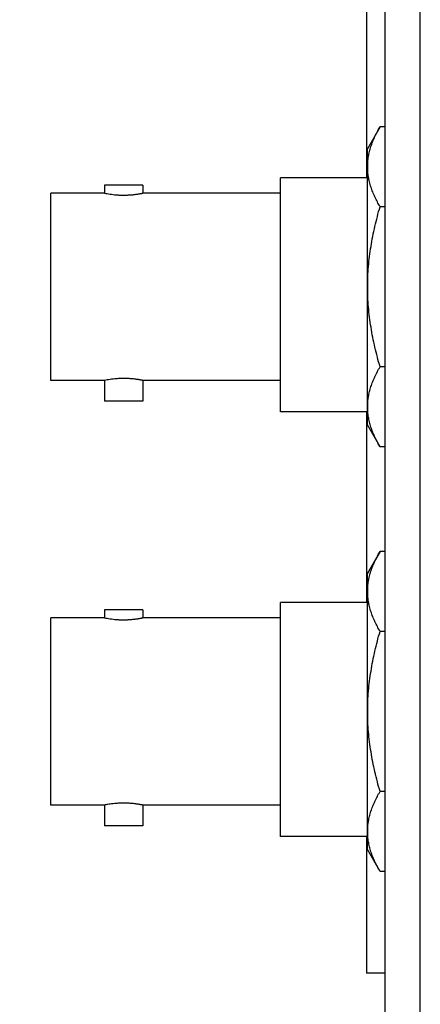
# Model space of a CAD drawing. Header units: inches. Extents: x 0 to 34, y 0 to 22.
# Tile 29 of 42: x 20.9 to 21.7, y 8.9 to 10.9. Entities that reach past the tile are written whole.
import ezdxf

# ---------------------------------------------------------------- set-up
doc = ezdxf.new("R2010")
doc.units = ezdxf.units.IN
doc.header["$LTSCALE"] = 1.87
doc.header["$MEASUREMENT"] = 0
doc.layers.get('0').update_dxf_attribs({"linetype": 'CONTINUOUS'})
doc.layers.add('DIMENSIONS', color=7, linetype='CONTINUOUS')
doc.styles.get("Standard").update_dxf_attribs({"font": 'txt', "width": 0.8})
doc.dimstyles.new('DIMSTYLE_1', dxfattribs={"dimtxt": 0.125, "dimasz": 0.18, "dimexe": 0.18, "dimexo": 0.0625, "dimgap": 0.09, "dimtad": 0, "dimtih": 1, "dimtoh": 1, "dimdec": 3, "dimzin": 4, "dimdsep": 46, "dimtxsty": 'STANDARD', "dimblk": '_FILLED', "dimblk1": '_FILLED', "dimblk2": '_FILLED', "dimcen": 0.09, "dimadec": 0, "dimazin": 0, "dimtp": 0.01, "dimtm": 0.01, "dimtfac": 1, "dimtdec": 3, "dimtofl": 0, "dimtmove": 0, "dimatfit": 3, "dimldrblk": '_FILLED', "dimfxl": 1, "dimtolj": 1, "dimtzin": 4, "dimarcsym": 0})

# ---------------------------------------------------------------- blocks, each defined once
blk = doc.blocks.new('_FILLED')
at = {"color": 0, "linetype": 'BYBLOCK'}
blk.add_solid([(0, 0), (-1, 0.174), (-1, -0.174)], dxfattribs=at)
blk = doc.blocks.new('*D0')
at = {"layer": 'DIMENSIONS', "color": 2, "linetype": 'CONTINUOUS'}
for p, q in [((21.5557, 12.8294), (19.3005, 12.8294)), ((19.4255, 12.8294), (19.4255, 7.8837)), ((19.4255, 3.5924), (19.4255, 7.6337)), ((21.5557, 3.5924), (19.3005, 3.5924))]:
    blk.add_line(p, q, dxfattribs=at)
at = {"layer": 'DIMENSIONS', "color": 2, "linetype": 'CONTINUOUS', "xscale": 0.18, "yscale": 0.18, "zscale": 0.18}
for p, rotation in [((19.4255, 12.8294), 90), ((19.4255, 3.5924), 270)]:
    blk.add_blockref('_FILLED', p, dxfattribs=dict(at, rotation=rotation))
at = {"layer": 'DIMENSIONS', "color": 2, "linetype": 'CONTINUOUS', "insert": (19.4255, 7.8212), "char_height": 0.125, "width": 1.425, "attachment_point": 2, "line_spacing_factor": 0.9}
blk.add_mtext('9.237{\\Ftxt.shx;\\W1.000000;\\H0.125000; }[234.62]', dxfattribs=at)

msp = doc.modelspace()

# ---------------------------------------------------------------- linework, layer by layer
at = {"color": 7, "linetype": 'CONTINUOUS'}
for p, q in [((21.5985, 4.3424), (21.5985, 12.0794)), ((21.6685, 4.3424), (21.6685, 12.0794)), ((21.5608, 11.0739), (21.5608, 10.5419)), ((21.5879, 10.6444), (21.5625, 10.6004)), ((21.5985, 10.6444), (21.5879, 10.6444)), ((21.5625, 10.0474), (21.5625, 10.6004)), ((21.036, 10.5272), (21.036, 10.5114)), ((21.113, 10.5272), (21.036, 10.5272)), ((21.113, 10.5272), (21.113, 10.5114)), ((21.3885, 10.0739), (21.3885, 10.5419)), ((21.5625, 10.5419), (21.3885, 10.5419)), ((20.9285, 10.1364), (20.9285, 10.5114)), ((21.0361, 10.5114), (20.9285, 10.5114)), ((21.3885, 10.5114), (21.113, 10.5114)), ((21.5985, 10.4842), (21.5879, 10.4842)), ((21.5985, 10.1637), (21.5879, 10.1637)), ((21.0361, 10.1364), (20.9285, 10.1364)), ((21.036, 10.1364), (21.036, 10.0947)), ((21.113, 10.1364), (21.113, 10.0947)), ((21.3885, 10.1364), (21.113, 10.1364)), ((21.113, 10.0947), (21.036, 10.0947)), ((21.5625, 10.0739), (21.3885, 10.0739)), ((21.5608, 10.0739), (21.5608, 9.6919)), ((21.5879, 10.0035), (21.5625, 10.0474)), ((21.5985, 10.0035), (21.5879, 10.0035)), ((21.5879, 9.7944), (21.5625, 9.7504)), ((21.5985, 9.7944), (21.5879, 9.7944)), ((21.5625, 9.1974), (21.5625, 9.7504)), ((21.036, 9.6772), (21.036, 9.6614)), ((21.113, 9.6772), (21.036, 9.6772)), ((21.113, 9.6772), (21.113, 9.6614)), ((21.3885, 9.2239), (21.3885, 9.6919)), ((21.5625, 9.6919), (21.3885, 9.6919)), ((20.9285, 9.2864), (20.9285, 9.6614)), ((21.0361, 9.6614), (20.9285, 9.6614)), ((21.3885, 9.6614), (21.113, 9.6614)), ((21.5985, 9.6342), (21.5879, 9.6342)), ((21.5985, 9.3137), (21.5879, 9.3137)), ((21.0361, 9.2864), (20.9285, 9.2864)), ((21.036, 9.2864), (21.036, 9.2447)), ((21.113, 9.2864), (21.113, 9.2447)), ((21.3885, 9.2864), (21.113, 9.2864)), ((21.113, 9.2447), (21.036, 9.2447)), ((21.5625, 9.2239), (21.3885, 9.2239)), ((21.5608, 9.2239), (21.5608, 8.9503)), ((21.5879, 9.1535), (21.5625, 9.1974)), ((21.5985, 9.1535), (21.5879, 9.1535)), ((21.5985, 8.9503), (21.5608, 8.9503))]:
    msp.add_line(p, q, dxfattribs=at)
for points, knots in [([(21.5879, 10.4842), (21.586, 10.4874), (21.5825, 10.4939), (21.5776, 10.5037), (21.5733, 10.5137), (21.5697, 10.5237), (21.5668, 10.5338), (21.5647, 10.5439), (21.5634, 10.5541), (21.563, 10.5643), (21.5634, 10.5745), (21.5647, 10.5846), (21.5668, 10.5948), (21.5697, 10.6048), (21.5733, 10.6148), (21.5776, 10.6248), (21.5825, 10.6347), (21.586, 10.6411), (21.5879, 10.6444)], [0, 0, 0, 0, 0.065941, 0.130788, 0.19453, 0.257202, 0.318895, 0.379765, 0.44004, 0.5, 0.55996, 0.620235, 0.681105, 0.742798, 0.80547, 0.869212, 0.934059, 1, 1, 1, 1]), ([(21.036, 10.5114), (21.0398, 10.5107), (21.0477, 10.5093), (21.058, 10.5081), (21.0671, 10.5075), (21.072, 10.5074), (21.0745, 10.5074)], [0, 0, 0, 0, 0.295357, 0.618978, 0.80576, 1, 1, 1, 1]), ([(21.0745, 10.5074), (21.077, 10.5074), (21.0808, 10.5075), (21.0857, 10.5078), (21.0892, 10.508), (21.0927, 10.5083), (21.0959, 10.5087), (21.0989, 10.509), (21.1017, 10.5094), (21.1042, 10.5098), (21.1064, 10.5102), (21.1081, 10.5105), (21.1093, 10.5107), (21.1101, 10.5109), (21.1108, 10.511), (21.1113, 10.5111), (21.1119, 10.5112), (21.1123, 10.5113), (21.1126, 10.5114), (21.1128, 10.5114), (21.1131, 10.5115), (21.113, 10.5114)], [0, 0, 0, 0, 0.19422, 0.288993, 0.380992, 0.469356, 0.553261, 0.631932, 0.704634, 0.770679, 0.829423, 0.880271, 0.902564, 0.922687, 0.940584, 0.956204, 0.969501, 0.980435, 0.988975, 0.995094, 1, 1, 1, 1]), ([(21.5879, 10.1637), (21.586, 10.1702), (21.5824, 10.1833), (21.5776, 10.203), (21.5733, 10.2229), (21.5697, 10.2429), (21.5668, 10.2631), (21.5647, 10.2833), (21.5634, 10.3036), (21.563, 10.3239), (21.5634, 10.3443), (21.5647, 10.3646), (21.5668, 10.3848), (21.5697, 10.4049), (21.5733, 10.4249), (21.5776, 10.4448), (21.5824, 10.4646), (21.586, 10.4776), (21.5879, 10.4842)], [0, 0, 0, 0, 0.062501, 0.125002, 0.187503, 0.250003, 0.312502, 0.375002, 0.437501, 0.5, 0.562499, 0.624998, 0.687498, 0.749997, 0.812497, 0.874998, 0.937499, 1, 1, 1, 1]), ([(21.5879, 10.0035), (21.586, 10.0067), (21.5825, 10.0132), (21.5776, 10.0231), (21.5733, 10.033), (21.5697, 10.043), (21.5668, 10.0531), (21.5647, 10.0632), (21.5634, 10.0734), (21.563, 10.0836), (21.5634, 10.0938), (21.5647, 10.104), (21.5668, 10.1141), (21.5697, 10.1242), (21.5733, 10.1342), (21.5776, 10.1441), (21.5825, 10.154), (21.586, 10.1605), (21.5879, 10.1637)], [0, 0, 0, 0, 0.065941, 0.130788, 0.19453, 0.257202, 0.318895, 0.379765, 0.44004, 0.5, 0.55996, 0.620235, 0.681105, 0.742798, 0.80547, 0.869212, 0.934059, 1, 1, 1, 1]), ([(21.0745, 10.1404), (21.072, 10.1404), (21.0671, 10.1403), (21.058, 10.1398), (21.0477, 10.1386), (21.0398, 10.1372), (21.036, 10.1364)], [0, 0, 0, 0, 0.19424, 0.381022, 0.704643, 1, 1, 1, 1]), ([(21.113, 10.1364), (21.1131, 10.1364), (21.1128, 10.1365), (21.1126, 10.1365), (21.1123, 10.1366), (21.1119, 10.1367), (21.1113, 10.1368), (21.1108, 10.1369), (21.1101, 10.137), (21.1093, 10.1372), (21.1081, 10.1374), (21.1064, 10.1377), (21.1042, 10.1381), (21.1017, 10.1384), (21.0989, 10.1388), (21.0959, 10.1392), (21.0927, 10.1396), (21.0892, 10.1399), (21.0857, 10.1401), (21.0808, 10.1404), (21.077, 10.1404), (21.0745, 10.1404)], [0, 0, 0, 0, 0.004906, 0.011025, 0.019565, 0.030499, 0.043796, 0.059416, 0.077313, 0.097436, 0.119729, 0.170577, 0.229321, 0.295366, 0.368068, 0.446739, 0.530644, 0.619008, 0.711007, 0.80578, 1, 1, 1, 1]), ([(21.5879, 9.6342), (21.586, 9.6374), (21.5825, 9.6439), (21.5776, 9.6537), (21.5733, 9.6637), (21.5697, 9.6737), (21.5668, 9.6838), (21.5647, 9.6939), (21.5634, 9.7041), (21.563, 9.7143), (21.5634, 9.7245), (21.5647, 9.7346), (21.5668, 9.7448), (21.5697, 9.7548), (21.5733, 9.7648), (21.5776, 9.7748), (21.5825, 9.7847), (21.586, 9.7911), (21.5879, 9.7944)], [0, 0, 0, 0, 0.065941, 0.130788, 0.19453, 0.257202, 0.318895, 0.379765, 0.44004, 0.5, 0.55996, 0.620235, 0.681105, 0.742798, 0.80547, 0.869212, 0.934059, 1, 1, 1, 1]), ([(21.036, 9.6614), (21.0398, 9.6607), (21.0477, 9.6593), (21.058, 9.6581), (21.0671, 9.6575), (21.072, 9.6574), (21.0745, 9.6574)], [0, 0, 0, 0, 0.295357, 0.618978, 0.80576, 1, 1, 1, 1]), ([(21.0745, 9.6574), (21.077, 9.6574), (21.0808, 9.6575), (21.0857, 9.6578), (21.0892, 9.658), (21.0927, 9.6583), (21.0959, 9.6587), (21.0989, 9.659), (21.1017, 9.6594), (21.1042, 9.6598), (21.1064, 9.6602), (21.1081, 9.6605), (21.1093, 9.6607), (21.1101, 9.6609), (21.1108, 9.661), (21.1113, 9.6611), (21.1119, 9.6612), (21.1123, 9.6613), (21.1126, 9.6614), (21.1128, 9.6614), (21.1131, 9.6615), (21.113, 9.6614)], [0, 0, 0, 0, 0.19422, 0.288993, 0.380992, 0.469356, 0.553261, 0.631932, 0.704634, 0.770679, 0.829423, 0.880271, 0.902564, 0.922687, 0.940584, 0.956204, 0.969501, 0.980435, 0.988975, 0.995094, 1, 1, 1, 1]), ([(21.5879, 9.3137), (21.586, 9.3202), (21.5824, 9.3333), (21.5776, 9.353), (21.5733, 9.3729), (21.5697, 9.3929), (21.5668, 9.4131), (21.5647, 9.4333), (21.5634, 9.4536), (21.563, 9.4739), (21.5634, 9.4943), (21.5647, 9.5146), (21.5668, 9.5348), (21.5697, 9.5549), (21.5733, 9.5749), (21.5776, 9.5948), (21.5824, 9.6146), (21.586, 9.6276), (21.5879, 9.6342)], [0, 0, 0, 0, 0.062501, 0.125002, 0.187503, 0.250003, 0.312502, 0.375002, 0.437501, 0.5, 0.562499, 0.624998, 0.687498, 0.749997, 0.812497, 0.874998, 0.937499, 1, 1, 1, 1]), ([(21.5879, 9.1535), (21.586, 9.1567), (21.5825, 9.1632), (21.5776, 9.1731), (21.5733, 9.183), (21.5697, 9.193), (21.5668, 9.2031), (21.5647, 9.2132), (21.5634, 9.2234), (21.563, 9.2336), (21.5634, 9.2438), (21.5647, 9.254), (21.5668, 9.2641), (21.5697, 9.2742), (21.5733, 9.2842), (21.5776, 9.2941), (21.5825, 9.304), (21.586, 9.3105), (21.5879, 9.3137)], [0, 0, 0, 0, 0.065941, 0.130788, 0.19453, 0.257202, 0.318895, 0.379765, 0.44004, 0.5, 0.55996, 0.620235, 0.681105, 0.742798, 0.80547, 0.869212, 0.934059, 1, 1, 1, 1]), ([(21.0745, 9.2904), (21.072, 9.2904), (21.0671, 9.2903), (21.058, 9.2898), (21.0487, 9.2887), (21.0408, 9.2874), (21.037, 9.2866), (21.036, 9.2864)], [0, 0, 0, 0, 0.194236, 0.381014, 0.704627, 0.922682, 1, 1, 1, 1]), ([(21.113, 9.2864), (21.1131, 9.2864), (21.1128, 9.2865), (21.1126, 9.2865), (21.1123, 9.2866), (21.1119, 9.2867), (21.1113, 9.2868), (21.1108, 9.2869), (21.1101, 9.287), (21.1093, 9.2872), (21.1081, 9.2874), (21.1064, 9.2877), (21.1042, 9.2881), (21.1017, 9.2884), (21.0989, 9.2888), (21.0959, 9.2892), (21.0927, 9.2896), (21.0892, 9.2899), (21.0857, 9.2901), (21.0808, 9.2904), (21.077, 9.2904), (21.0745, 9.2904)], [0, 0, 0, 0, 0.004906, 0.011025, 0.019565, 0.030499, 0.043796, 0.059416, 0.077313, 0.097436, 0.119729, 0.170577, 0.229321, 0.295366, 0.368068, 0.446739, 0.530644, 0.619008, 0.711007, 0.80578, 1, 1, 1, 1])]:
    msp.add_open_spline(points, degree=3, knots=knots, dxfattribs=at)

# ---------------------------------------------------------------- dimensions: what is measured, and where the dimension line sits
at = {"layer": 'DIMENSIONS', "color": 2, "linetype": 'CONTINUOUS'}
dim = msp.add_linear_dim(base=(19.4255, 12.8294), p1=(21.5557, 3.5924), p2=(21.5557, 12.8294), angle=90, dimstyle='DIMSTYLE_1', dxfattribs=at)
dim.commit()
dim.dimension.update_dxf_attribs({"geometry": '*D0', "text_midpoint": (19.2755, 7.7587), "dimtype": 160})

doc.saveas('drawing.dxf')
